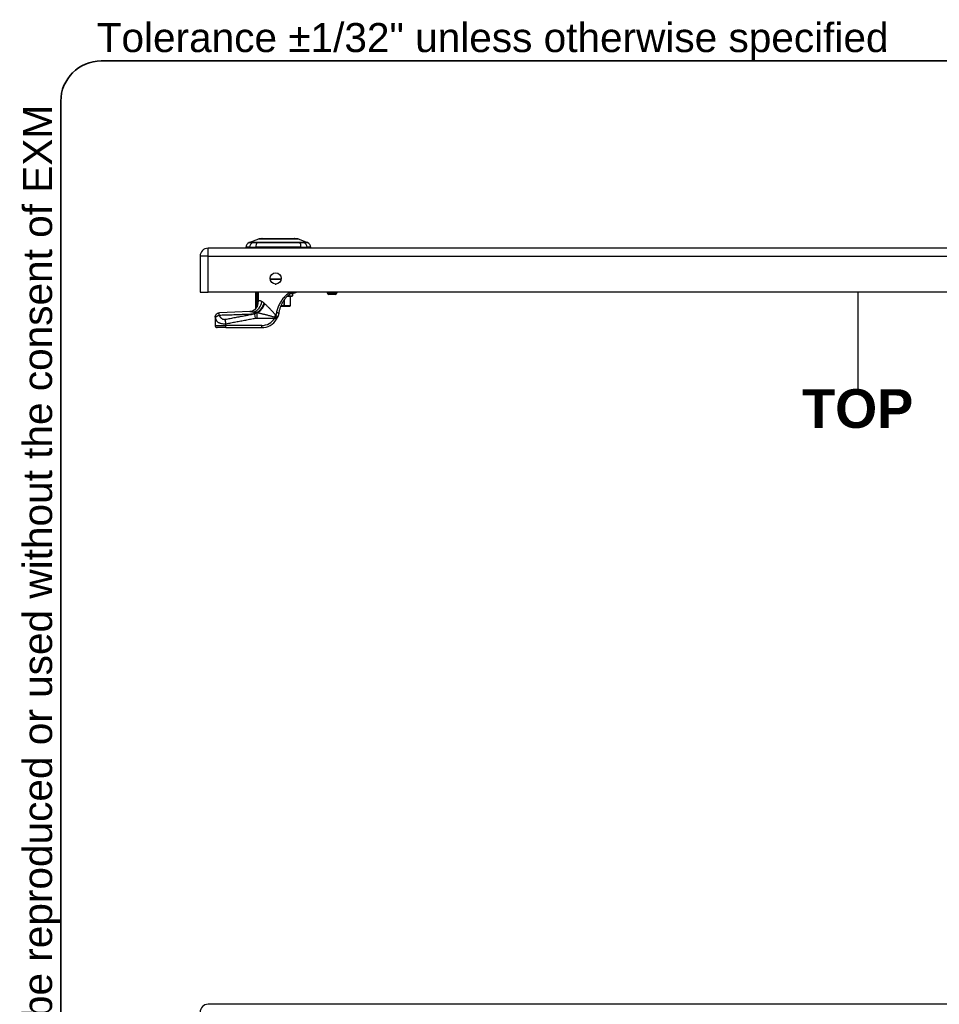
# Model space of a CAD drawing. Header units: inches. Extents: x 2 to 121, y 2 to 79.
# Tile 58 of 97: x 2 to 23, y 57 to 79. Entities that reach past the tile are written whole.
import ezdxf

# ---------------------------------------------------------------- set-up
doc = ezdxf.new("R2010")
doc.units = ezdxf.units.IN
doc.header["$LTSCALE"] = 7.278232
doc.header["$MEASUREMENT"] = 0
doc.layers.get('0').update_dxf_attribs({"lineweight": 25})
for name, color, linetype, lineweight in [('Sketch Geometry(ANSI)', 7, 'Continuous', 25), ('Symbols(ANSI)', 7, 'Continuous', 25), ('Visible Edges(ANSI)', 7, 'Continuous', 25), ('Visible Tangent Edges(ANSI)', 7, 'Continuous', 25)]:
    doc.layers.add(name, color=color, linetype=linetype, lineweight=lineweight)
doc.styles.add('Current-ANSI', font='arial.ttf')
doc.styles.add('Dimension-ANSI', font='arialbd.ttf')

# ---------------------------------------------------------------- blocks, each defined once
blk = doc.blocks.new('TOP')
at = {"layer": 'Sketch Geometry(ANSI)'}
blk.add_line((0, 0.15), (0, -0.15), dxfattribs=at)
at = {"layer": 'Symbols(ANSI)', "color": 7, "insert": (0, -0.2119), "char_height": 0.12, "attachment_point": 5, "style": 'Dimension-ANSI'}
blk.add_mtext('\\fArial|b1|i0;TOP', dxfattribs=at)
blk = doc.blocks.new('Borders 10_EXM - B (Inch)')
at = {"layer": 'Sketch Geometry(ANSI)', "linetype": 'Continuous', "lineweight": 35}
for p, q in [((16.3979, 10.6915), (0.5229, 10.6915)), ((0.3979, 10.5665), (0.3979, 0.2545))]:
    blk.add_line(p, q, dxfattribs=at)
blk.add_arc((0.5229, 10.5665), 0.125, 90, 180, dxfattribs=at)
at = {"layer": 'Symbols(ANSI)', "color": 7, "insert": (0.5091, 10.6919), "char_height": 0.09, "attachment_point": 7, "style": 'Current-ANSI'}
blk.add_mtext('Tolerance ±1/32" unless otherwise specified', dxfattribs=at)
at = {"layer": 'Symbols(ANSI)', "color": 7, "insert": (0.3979, 5.4193), "char_height": 0.09, "attachment_point": 7, "rotation": 90, "style": 'Current-ANSI'}
blk.add_mtext('This drawing is confidential and must not be reproduced or used without the consent of EXM', dxfattribs=at)
at = {"layer": 'Symbols(ANSI)', "color": 7, "style": 'Current-ANSI'}
blk.add_attdef('FILENAME_AND_PATH_001', (5.9364, 10.7181), '', height=0.09, dxfattribs=at)

msp = doc.modelspace()

# ---------------------------------------------------------------- linework, layer by layer
at = {"layer": 'Visible Edges(ANSI)'}
for p, q in [((7.1458, 73.7195), (7.3616, 73.8034)), ((7.4412, 73.8099), (8.1675, 73.8099)), ((8.2471, 73.8034), (8.4629, 73.7195)), ((35.5287, 73.5922), (6.2189, 73.5922)), ((7.1562, 73.6117), (7.0717, 73.6117)), ((7.1562, 73.6117), (7.2935, 73.6117)), ((8.3152, 73.6117), (7.2935, 73.6117)), ((8.3152, 73.6117), (8.4525, 73.6117)), ((8.537, 73.6117), (8.4525, 73.6117)), ((6.0378, 73.4111), (6.0378, 72.5997)), ((7.8668, 72.884), (7.6203, 72.884)), ((6.0378, 72.5997), (6.2189, 72.5997)), ((35.5287, 72.5997), (6.2189, 72.5997)), ((7.2993, 72.2422), (7.2993, 72.5997)), ((8.1072, 72.503), (8.0017, 72.503)), ((8.0708, 72.503), (8.0708, 72.293)), ((8.1017, 72.5763), (8.1435, 72.5763)), ((8.1218, 72.5616), (8.1218, 72.5177)), ((8.9065, 72.5997), (8.9065, 72.5887)), ((9.0872, 72.5496), (8.9456, 72.5496)), ((9.1263, 72.5997), (9.1263, 72.5887)), ((7.3215, 72.2712), (7.3208, 72.2703)), ((7.8573, 72.2832), (7.9301, 72.2832)), ((7.9344, 72.2832), (7.9301, 72.2832)), ((7.9344, 72.2832), (8.0604, 72.2832)), ((8.0611, 72.2832), (8.0604, 72.2832)), ((6.3782, 72.0387), (6.3782, 72.0372)), ((6.3782, 72.0372), (6.3782, 71.8486)), ((6.6224, 71.7997), (6.427, 71.7997)), ((6.6224, 71.7997), (7.4276, 71.7997)), ((35.5287, 56.5372), (6.2189, 56.5372))]:
    msp.add_line(p, q, dxfattribs=at)
at = {"layer": 'Visible Edges(ANSI)', "flags": 128}
for points in [[(8.2449, 73.8038), (8.2444, 73.8038), (8.2428, 73.8039), (8.2401, 73.8039), (8.2364, 73.8039), (8.2317, 73.8039), (8.2259, 73.8039), (8.2192, 73.8039), (8.2114, 73.804), (8.2026, 73.804), (8.1928, 73.804), (8.1821, 73.804), (8.1706, 73.804), (8.1581, 73.8041), (8.1449, 73.8041), (8.1308, 73.8041), (8.116, 73.8041), (8.1004, 73.8041), (8.084, 73.8041), (8.067, 73.8041), (8.0494, 73.804), (8.0312, 73.804), (8.0124, 73.804), (7.993, 73.804), (7.9731, 73.804), (7.9529, 73.8039), (7.9322, 73.8039), (7.9113, 73.8039), (7.8902, 73.8039), (7.869, 73.8039), (7.8476, 73.8039), (7.8259, 73.8038), (7.8042, 73.8038), (7.7825, 73.8038), (7.7609, 73.8039), (7.7393, 73.8039), (7.718, 73.8039), (7.697, 73.8039), (7.6762, 73.8039), (7.6556, 73.8039), (7.6353, 73.804), (7.6155, 73.804), (7.5961, 73.804), (7.5772, 73.804), (7.5589, 73.804), (7.5413, 73.8041), (7.5244, 73.8041), (7.508, 73.8041), (7.4924, 73.8041), (7.4776, 73.8041), (7.4635, 73.8041), (7.4503, 73.8041), (7.4379, 73.804), (7.4263, 73.804), (7.4156, 73.804), (7.4059, 73.804), (7.3972, 73.804), (7.3895, 73.8039), (7.3827, 73.8039), (7.377, 73.8039), (7.3722, 73.8039), (7.3686, 73.8039), (7.3659, 73.8039), (7.3643, 73.8038), (7.3638, 73.8038)], [(8.0156, 72.5169), (8.003, 72.5043), (7.9906, 72.4912), (7.9784, 72.4777), (7.9664, 72.4638), (7.9548, 72.4494), (7.9435, 72.4347), (7.9325, 72.4197), (7.922, 72.4043), (7.9118, 72.3887), (7.9021, 72.3728), (7.8928, 72.3566), (7.8839, 72.3402), (7.8755, 72.3236), (7.8675, 72.3067), (7.86, 72.2896), (7.8529, 72.2722), (7.8462, 72.2547), (7.8401, 72.237), (7.8344, 72.2191), (7.8292, 72.2011), (7.8245, 72.1829), (7.8203, 72.1647), (7.8165, 72.1464), (7.8133, 72.128)], [(8.0156, 72.5169), (8.0179, 72.5191), (8.0202, 72.5213), (8.0225, 72.5235), (8.0248, 72.5257), (8.0271, 72.5279), (8.0294, 72.53), (8.0318, 72.5322), (8.0341, 72.5343), (8.0364, 72.5364), (8.0388, 72.5385), (8.0411, 72.5405), (8.0434, 72.5426), (8.0458, 72.5446), (8.0481, 72.5466), (8.0505, 72.5486), (8.0528, 72.5506), (8.0552, 72.5526), (8.0575, 72.5545), (8.0599, 72.5565), (8.0622, 72.5584), (8.0645, 72.5603), (8.0669, 72.5622), (8.0692, 72.564), (8.0716, 72.5659)], [(8.0716, 72.5659), (8.0728, 72.5668), (8.074, 72.5677), (8.0753, 72.5685), (8.0765, 72.5693), (8.0778, 72.57), (8.079, 72.5707), (8.0803, 72.5714), (8.0816, 72.572), (8.0829, 72.5725), (8.0842, 72.573), (8.0855, 72.5735), (8.0868, 72.574), (8.0881, 72.5744), (8.0895, 72.5747), (8.0908, 72.5751), (8.0921, 72.5753), (8.0934, 72.5756), (8.0947, 72.5758), (8.096, 72.576), (8.0972, 72.5761), (8.0984, 72.5762), (8.0996, 72.5762), (8.1007, 72.5763), (8.1017, 72.5763)], [(8.2136, 72.5997), (8.2059, 72.595), (8.1993, 72.5914), (8.1926, 72.5882), (8.185, 72.5851), (8.1757, 72.5818), (8.165, 72.579), (8.1531, 72.5771), (8.14, 72.5763)], [(7.2932, 72.2248), (7.2784, 72.2096), (7.2612, 72.1955), (7.2425, 72.1835), (7.2235, 72.1742), (7.2054, 72.1677), (7.1891, 72.1636), (7.1752, 72.1613), (7.1639, 72.1605)], [(7.3208, 72.2703), (7.3192, 72.268), (7.3175, 72.2659), (7.316, 72.2638), (7.3145, 72.2618), (7.3131, 72.2599), (7.3117, 72.2581), (7.3104, 72.2564), (7.3092, 72.2548), (7.308, 72.2533), (7.3069, 72.2519), (7.3059, 72.2505), (7.3049, 72.2493), (7.304, 72.2482), (7.3032, 72.2471), (7.3025, 72.2462), (7.3018, 72.2453), (7.3012, 72.2446), (7.3007, 72.2439), (7.3003, 72.2434), (7.2999, 72.2429), (7.2996, 72.2426), (7.2994, 72.2423), (7.2993, 72.2422), (7.2993, 72.2421)], [(7.3272, 72.2811), (7.327, 72.2806), (7.3267, 72.2802), (7.3265, 72.2797), (7.3263, 72.2792), (7.326, 72.2788), (7.3258, 72.2783), (7.3255, 72.2778), (7.3253, 72.2774), (7.325, 72.2769), (7.3248, 72.2765), (7.3245, 72.276), (7.3243, 72.2756), (7.324, 72.2751), (7.3237, 72.2747), (7.3235, 72.2742), (7.3232, 72.2738), (7.323, 72.2734), (7.3228, 72.2731), (7.3225, 72.2727), (7.3223, 72.2724), (7.3221, 72.2721), (7.3219, 72.2718), (7.3217, 72.2715), (7.3215, 72.2712)], [(6.3782, 72.0387), (6.38, 72.0575), (6.3854, 72.0757), (6.3942, 72.0925), (6.4061, 72.1073), (6.4206, 72.1196), (6.4371, 72.1288), (6.4552, 72.1348), (6.4739, 72.1371)], [(7.1639, 72.1605), (6.8189, 72.1479), (6.4739, 72.1371)], [(7.764, 71.9917), (7.7648, 71.9931), (7.7657, 71.9946), (7.7665, 71.9961), (7.7674, 71.9975), (7.7682, 71.999), (7.7691, 72.0005), (7.7699, 72.002), (7.7707, 72.0035), (7.7715, 72.005), (7.7723, 72.0065), (7.7731, 72.008), (7.7739, 72.0095), (7.7747, 72.011), (7.7754, 72.0125), (7.7762, 72.014), (7.777, 72.0155), (7.7777, 72.017), (7.7784, 72.0185), (7.7792, 72.02), (7.7799, 72.0214), (7.7806, 72.0229), (7.7813, 72.0244), (7.782, 72.0259), (7.7827, 72.0274)], [(7.8133, 72.128), (7.8126, 72.1237), (7.8118, 72.1194), (7.811, 72.1151), (7.8101, 72.1108), (7.8092, 72.1065), (7.8082, 72.1022), (7.8072, 72.0979), (7.8061, 72.0936), (7.805, 72.0894), (7.8039, 72.0851), (7.8027, 72.0809), (7.8014, 72.0767), (7.8001, 72.0725), (7.7987, 72.0683), (7.7973, 72.0641), (7.7959, 72.06), (7.7944, 72.0558), (7.7929, 72.0517), (7.7913, 72.0476), (7.7897, 72.0435), (7.788, 72.0395), (7.7863, 72.0354), (7.7845, 72.0314), (7.7827, 72.0274)]]:
    msp.add_lwpolyline(points, dxfattribs=at)
at = {"layer": 'Visible Edges(ANSI)'}
msp.add_circle((7.7436, 72.9099), 0.1259, dxfattribs=at)
for centre, radius, start, end in [((7.3638, 73.7977), 0.00611, 90.20877, 111.25051), ((7.4412, 73.7953), 0.0147, 90, 143.3493), ((8.1675, 73.7953), 0.0147, 36.6507, 90), ((8.2449, 73.7977), 0.00611, 68.74949, 89.79123), ((6.2189, 73.4111), 0.1811, 90, 180), ((7.2169, 73.5915), 0.1465, 119.72912, 172.0587), ((7.145, 73.6215), 0.0488, 191.53696, 216.8699), ((7.1502, 73.7081), 0.0122, 111.25051, 119.72912), ((8.4585, 73.7081), 0.0122, 60.27088, 68.74949), ((8.3919, 73.5915), 0.1465, 7.9413, 60.27088), ((8.4637, 73.6215), 0.0488, 323.1301, 348.46304), ((8.1072, 72.5616), 0.0147, 0, 90), ((8.1072, 72.5177), 0.0147, 270, 0), ((8.9456, 72.5887), 0.0391, 180, 270), ((9.0872, 72.5887), 0.0391, 270, 0), ((7.0839, 72.3573), 0.2442, 322.74953, 331.85376), ((8.0611, 72.293), 0.00977, 270, 0), ((7.4276, 72.1904), 0.3907, 270, 329.41946), ((6.427, 71.8486), 0.0488, 180, 270), ((6.2189, 56.3561), 0.1811, 90, 180)]:
    msp.add_arc(centre, radius, start, end, dxfattribs=at)
at = {"layer": 'Visible Tangent Edges(ANSI)'}
for p, q in [((7.1458, 73.7195), (7.3616, 73.8034)), ((6.2189, 73.4111), (6.2189, 73.5922)), ((7.2269, 73.7196), (7.2267, 73.7196)), ((7.3181, 73.7196), (7.3175, 73.7196)), ((8.2912, 73.7196), (8.2906, 73.7196)), ((8.382, 73.7196), (8.3819, 73.7196)), ((6.2189, 73.4111), (6.0378, 73.4111)), ((6.2189, 72.5997), (6.2189, 73.4111)), ((6.2189, 73.4111), (35.5287, 73.4111)), ((7.6178, 72.9035), (7.8693, 72.9035)), ((7.7349, 72.7843), (7.7522, 72.7843)), ((7.3156, 72.5997), (7.3156, 72.3673)), ((7.3392, 72.3673), (7.3392, 72.5997)), ((7.3408, 72.5997), (7.3408, 72.3951)), ((7.3524, 72.3951), (7.3524, 72.5997)), ((7.9301, 72.4163), (7.9301, 72.293)), ((7.9429, 72.293), (7.9429, 72.434)), ((8.0164, 72.5177), (8.1218, 72.5177)), ((8.1218, 72.5616), (8.0662, 72.5616)), ((8.069, 72.503), (8.069, 72.293)), ((8.9065, 72.5887), (9.1263, 72.5887)), ((7.3392, 72.3673), (7.3156, 72.3673)), ((7.3297, 72.3041), (7.3357, 72.3019)), ((7.3408, 72.3951), (7.3524, 72.3951)), ((7.9301, 72.293), (7.8614, 72.293)), ((7.9301, 72.2832), (7.9301, 72.293)), ((7.9301, 72.293), (7.9429, 72.293)), ((8.069, 72.293), (7.9429, 72.293)), ((8.069, 72.293), (8.0708, 72.293)), ((7.2893, 72.0135), (7.272, 72.106)), ((7.3152, 72.1412), (7.3152, 72.1442)), ((7.3152, 72.1412), (7.3294, 72.1412)), ((7.3367, 72.138), (7.3253, 72.138)), ((7.3253, 72.0165), (7.3253, 72.138)), ((7.3253, 72.0165), (7.7219, 72.0165)), ((7.764, 71.9917), (7.7219, 72.0165)), ((6.3782, 71.8486), (6.6224, 71.8486)), ((6.6224, 71.8486), (6.6224, 71.8889)), ((6.6224, 71.7997), (6.6224, 71.8486)), ((7.4276, 71.8486), (6.6224, 71.8486)), ((7.4276, 71.7997), (7.4276, 71.8486))]:
    msp.add_line(p, q, dxfattribs=at)
at = {"layer": 'Visible Tangent Edges(ANSI)', "flags": 128}
for points in [[(7.3616, 73.8034), (7.3618, 73.8034), (7.3624, 73.8034), (7.3633, 73.8034), (7.3646, 73.8035), (7.3663, 73.8035), (7.3683, 73.8035), (7.3707, 73.8035), (7.3734, 73.8035), (7.3765, 73.8035), (7.38, 73.8035), (7.3838, 73.8036), (7.388, 73.8036), (7.3925, 73.8036), (7.3973, 73.8036), (7.4025, 73.8037), (7.408, 73.8037), (7.4139, 73.8037), (7.4201, 73.8037), (7.4266, 73.8038), (7.4334, 73.8038), (7.4406, 73.8038), (7.448, 73.8038), (7.4557, 73.8039), (7.4637, 73.8039)], [(7.4637, 73.8039), (7.4659, 73.8039), (7.4681, 73.8039), (7.4704, 73.8039), (7.4727, 73.8039), (7.4749, 73.8039), (7.4773, 73.8039), (7.4796, 73.8039), (7.4819, 73.8039), (7.4843, 73.8039), (7.4867, 73.8039), (7.4891, 73.8039), (7.4915, 73.8039), (7.494, 73.8039), (7.4964, 73.8039), (7.4989, 73.8039), (7.5014, 73.8039), (7.5039, 73.8039), (7.5065, 73.8039), (7.509, 73.8039), (7.5116, 73.8039), (7.5142, 73.8039), (7.5168, 73.8039), (7.5194, 73.8039), (7.522, 73.8039)], [(7.522, 73.8039), (7.5421, 73.8038), (7.563, 73.8038), (7.5848, 73.8037), (7.6074, 73.8037), (7.6306, 73.8036), (7.6543, 73.8036), (7.6785, 73.8035), (7.7031, 73.8035), (7.728, 73.8035), (7.7533, 73.8035), (7.7788, 73.8034), (7.8045, 73.8034), (7.8301, 73.8034), (7.8555, 73.8035), (7.8808, 73.8035), (7.9059, 73.8035), (7.9305, 73.8035), (7.9548, 73.8036), (7.9785, 73.8036), (8.0017, 73.8037), (8.0241, 73.8037), (8.0458, 73.8038), (8.0667, 73.8038), (8.0867, 73.8039)], [(8.0867, 73.8039), (8.0893, 73.8039), (8.0919, 73.8039), (8.0945, 73.8039), (8.0971, 73.8039), (8.0997, 73.8039), (8.1022, 73.8039), (8.1048, 73.8039), (8.1073, 73.8039), (8.1098, 73.8039), (8.1123, 73.8039), (8.1147, 73.8039), (8.1172, 73.8039), (8.1196, 73.8039), (8.122, 73.8039), (8.1244, 73.8039), (8.1268, 73.8039), (8.1291, 73.8039), (8.1315, 73.8039), (8.1338, 73.8039), (8.1361, 73.8039), (8.1383, 73.8039), (8.1406, 73.8039), (8.1428, 73.8039), (8.145, 73.8039)], [(8.145, 73.8039), (8.153, 73.8039), (8.1607, 73.8038), (8.1681, 73.8038), (8.1752, 73.8038), (8.182, 73.8038), (8.1885, 73.8037), (8.1947, 73.8037), (8.2006, 73.8037), (8.2062, 73.8037), (8.2114, 73.8036), (8.2162, 73.8036), (8.2208, 73.8036), (8.2249, 73.8036), (8.2287, 73.8035), (8.2322, 73.8035), (8.2353, 73.8035), (8.2381, 73.8035), (8.2404, 73.8035), (8.2425, 73.8035), (8.2441, 73.8035), (8.2454, 73.8034), (8.2463, 73.8034), (8.2469, 73.8034), (8.2471, 73.8034)], [(7.1442, 73.7187), (7.1443, 73.7187), (7.1448, 73.7187), (7.1455, 73.7187), (7.1464, 73.7187), (7.1477, 73.7187), (7.1492, 73.7187), (7.1511, 73.7187), (7.1532, 73.7187), (7.1555, 73.7187), (7.1582, 73.7187), (7.1611, 73.7187), (7.1644, 73.7186), (7.1679, 73.7186), (7.1716, 73.7186), (7.1757, 73.7186), (7.18, 73.7186), (7.1846, 73.7186), (7.1894, 73.7186), (7.1946, 73.7185), (7.2, 73.7185), (7.2057, 73.7185), (7.2116, 73.7185), (7.2178, 73.7185), (7.2243, 73.7184)], [(7.2267, 73.7196), (7.2201, 73.7196), (7.2139, 73.7196), (7.2079, 73.7196), (7.2022, 73.7196), (7.1967, 73.7196), (7.1916, 73.7196), (7.1867, 73.7196), (7.182, 73.7196), (7.1777, 73.7196), (7.1736, 73.7196), (7.1698, 73.7195), (7.1662, 73.7195), (7.163, 73.7195), (7.16, 73.7195), (7.1573, 73.7195), (7.1549, 73.7195), (7.1528, 73.7195), (7.1509, 73.7195), (7.1494, 73.7195), (7.1481, 73.7195), (7.1471, 73.7195), (7.1464, 73.7195), (7.146, 73.7195), (7.1458, 73.7195)], [(7.2243, 73.7184), (7.2262, 73.7184), (7.2283, 73.7184), (7.2306, 73.7184), (7.2331, 73.7184), (7.2358, 73.7184), (7.2386, 73.7184), (7.2417, 73.7184), (7.2449, 73.7184), (7.2484, 73.7184), (7.252, 73.7184), (7.2557, 73.7183), (7.2596, 73.7183), (7.2637, 73.7183), (7.2679, 73.7184), (7.2723, 73.7184), (7.2767, 73.7184), (7.2814, 73.7184), (7.2861, 73.7184), (7.291, 73.7184), (7.2959, 73.7184), (7.301, 73.7184), (7.3061, 73.7184), (7.3114, 73.7184), (7.3167, 73.7184)], [(7.3175, 73.7196), (7.3123, 73.7196), (7.3072, 73.7196), (7.3022, 73.7196), (7.2973, 73.7196), (7.2924, 73.7196), (7.2877, 73.7196), (7.283, 73.7196), (7.2785, 73.7196), (7.2741, 73.7196), (7.2699, 73.7196), (7.2657, 73.7196), (7.2618, 73.7196), (7.2579, 73.7196), (7.2543, 73.7196), (7.2507, 73.7196), (7.2474, 73.7196), (7.2442, 73.7196), (7.2412, 73.7196), (7.2383, 73.7196), (7.2356, 73.7196), (7.2332, 73.7196), (7.2309, 73.7196), (7.2288, 73.7196), (7.2269, 73.7196)], [(7.3167, 73.7184), (7.356, 73.7185), (7.3957, 73.7185), (7.4358, 73.7186), (7.4762, 73.7186), (7.5168, 73.7186), (7.5577, 73.7186), (7.5988, 73.7187), (7.64, 73.7187), (7.6813, 73.7187), (7.7226, 73.7187), (7.764, 73.7187), (7.8052, 73.7187), (7.8465, 73.7187), (7.8878, 73.7187), (7.9291, 73.7187), (7.9702, 73.7187), (8.0112, 73.7187), (8.052, 73.7186), (8.0927, 73.7186), (8.1331, 73.7186), (8.1733, 73.7186), (8.2132, 73.7185), (8.2528, 73.7185), (8.292, 73.7184)], [(8.2906, 73.7196), (8.2515, 73.7196), (8.2121, 73.7196), (8.1723, 73.7196), (8.1322, 73.7196), (8.0919, 73.7196), (8.0514, 73.7195), (8.0107, 73.7195), (7.9698, 73.7195), (7.9288, 73.7195), (7.8876, 73.7195), (7.8464, 73.7195), (7.8052, 73.7195), (7.764, 73.7195), (7.7228, 73.7195), (7.6816, 73.7195), (7.6404, 73.7195), (7.5993, 73.7195), (7.5583, 73.7195), (7.5175, 73.7196), (7.477, 73.7196), (7.4367, 73.7196), (7.3968, 73.7196), (7.3572, 73.7196), (7.3181, 73.7196)], [(8.3819, 73.7196), (8.3799, 73.7196), (8.3778, 73.7196), (8.3755, 73.7196), (8.3731, 73.7196), (8.3704, 73.7196), (8.3675, 73.7196), (8.3645, 73.7196), (8.3613, 73.7196), (8.358, 73.7196), (8.3545, 73.7196), (8.3508, 73.7196), (8.3469, 73.7196), (8.343, 73.7196), (8.3388, 73.7196), (8.3346, 73.7196), (8.3302, 73.7196), (8.3257, 73.7196), (8.3211, 73.7196), (8.3163, 73.7196), (8.3115, 73.7196), (8.3065, 73.7196), (8.3015, 73.7196), (8.2964, 73.7196), (8.2912, 73.7196)], [(8.292, 73.7184), (8.2973, 73.7184), (8.3026, 73.7184), (8.3077, 73.7184), (8.3128, 73.7184), (8.3178, 73.7184), (8.3226, 73.7184), (8.3273, 73.7184), (8.332, 73.7184), (8.3365, 73.7184), (8.3408, 73.7184), (8.345, 73.7183), (8.3491, 73.7183), (8.353, 73.7183), (8.3568, 73.7184), (8.3603, 73.7184), (8.3638, 73.7184), (8.367, 73.7184), (8.3701, 73.7184), (8.3729, 73.7184), (8.3756, 73.7184), (8.3781, 73.7184), (8.3804, 73.7184), (8.3825, 73.7184), (8.3844, 73.7184)], [(8.4629, 73.7195), (8.4628, 73.7195), (8.4623, 73.7195), (8.4616, 73.7195), (8.4606, 73.7195), (8.4594, 73.7195), (8.4578, 73.7195), (8.456, 73.7195), (8.4538, 73.7195), (8.4514, 73.7195), (8.4487, 73.7195), (8.4458, 73.7195), (8.4425, 73.7195), (8.439, 73.7195), (8.4352, 73.7196), (8.4311, 73.7196), (8.4267, 73.7196), (8.4221, 73.7196), (8.4171, 73.7196), (8.412, 73.7196), (8.4065, 73.7196), (8.4008, 73.7196), (8.3948, 73.7196), (8.3886, 73.7196), (8.382, 73.7196)], [(8.3844, 73.7184), (8.3909, 73.7185), (8.3971, 73.7185), (8.403, 73.7185), (8.4087, 73.7185), (8.4141, 73.7185), (8.4193, 73.7186), (8.4241, 73.7186), (8.4287, 73.7186), (8.4331, 73.7186), (8.4371, 73.7186), (8.4409, 73.7186), (8.4444, 73.7186), (8.4476, 73.7187), (8.4505, 73.7187), (8.4532, 73.7187), (8.4556, 73.7187), (8.4577, 73.7187), (8.4595, 73.7187), (8.461, 73.7187), (8.4623, 73.7187), (8.4633, 73.7187), (8.464, 73.7187), (8.4644, 73.7187), (8.4645, 73.7187)], [(7.4298, 72.3879), (7.4257, 72.39), (7.4216, 72.3919), (7.4176, 72.3938), (7.4137, 72.3955), (7.4098, 72.3971), (7.406, 72.3986), (7.4023, 72.3999), (7.3987, 72.401), (7.3951, 72.402), (7.3917, 72.4029), (7.3883, 72.4036), (7.385, 72.4041), (7.3818, 72.4044), (7.3787, 72.4046), (7.3756, 72.4045), (7.3727, 72.4043), (7.3698, 72.4039), (7.367, 72.4033), (7.3643, 72.4025), (7.3617, 72.4014), (7.3593, 72.4002), (7.3569, 72.3987), (7.3546, 72.397), (7.3524, 72.3951)], [(8.0621, 72.5997), (8.0441, 72.5864), (8.026, 72.5723), (8.0081, 72.5574), (7.9905, 72.5418), (7.9731, 72.5256), (7.9562, 72.5088), (7.9398, 72.4915), (7.9238, 72.4735), (7.9084, 72.4551), (7.8936, 72.4361), (7.8795, 72.4168), (7.866, 72.397), (7.8531, 72.3768), (7.841, 72.3562), (7.8295, 72.3353), (7.8188, 72.3141), (7.8089, 72.2926), (7.7997, 72.2709), (7.7912, 72.2489), (7.7835, 72.2266), (7.7766, 72.2042), (7.7705, 72.1815), (7.7652, 72.1588), (7.7606, 72.1358)], [(8.0716, 72.5659), (8.0723, 72.5665), (8.073, 72.5672), (8.0737, 72.5681), (8.0743, 72.5689), (8.0748, 72.5699), (8.0752, 72.571), (8.0756, 72.5721), (8.0759, 72.5733), (8.0762, 72.5746), (8.0764, 72.576), (8.0764, 72.5774), (8.0765, 72.5789), (8.0764, 72.5804), (8.0762, 72.582), (8.076, 72.5837), (8.0757, 72.5854), (8.0754, 72.5871), (8.0749, 72.5889), (8.0744, 72.5907), (8.0738, 72.5925), (8.0731, 72.5943), (8.0724, 72.5961), (8.0717, 72.5979), (8.0708, 72.5997)], [(8.1017, 72.5763), (8.1032, 72.5763), (8.1048, 72.5764), (8.1063, 72.5766), (8.1079, 72.5769), (8.1094, 72.5772), (8.111, 72.5777), (8.1125, 72.5782), (8.114, 72.5788), (8.1156, 72.5795), (8.1171, 72.5803), (8.1185, 72.5811), (8.12, 72.5821), (8.1214, 72.5831), (8.1228, 72.5843), (8.1241, 72.5855), (8.1254, 72.5868), (8.1267, 72.5882), (8.1278, 72.5896), (8.129, 72.5912), (8.13, 72.5928), (8.131, 72.5944), (8.132, 72.5961), (8.1328, 72.5979), (8.1336, 72.5997)], [(7.3156, 72.3673), (7.3156, 72.3645), (7.3156, 72.3617), (7.3156, 72.3588), (7.3156, 72.356), (7.3156, 72.3532), (7.3156, 72.3504), (7.3156, 72.3476), (7.3156, 72.3448), (7.3157, 72.342), (7.3157, 72.3392), (7.3157, 72.3364), (7.3157, 72.3336), (7.3158, 72.3308), (7.3158, 72.328), (7.3159, 72.3252), (7.3159, 72.3224), (7.316, 72.3196), (7.3161, 72.3168), (7.3162, 72.314), (7.3162, 72.3112), (7.3164, 72.3085), (7.3165, 72.3057), (7.3166, 72.3029), (7.3168, 72.3002)], [(7.3168, 72.3002), (7.3169, 72.2988), (7.317, 72.2975), (7.3171, 72.2961), (7.3172, 72.2947), (7.3173, 72.2933), (7.3174, 72.292), (7.3175, 72.2906), (7.3177, 72.2893), (7.3178, 72.288), (7.318, 72.2867), (7.3181, 72.2854), (7.3183, 72.2841), (7.3185, 72.2828), (7.3187, 72.2816), (7.3189, 72.2804), (7.3191, 72.2792), (7.3193, 72.278), (7.3196, 72.2769), (7.3199, 72.2758), (7.3201, 72.2747), (7.3205, 72.2737), (7.3208, 72.2728), (7.3211, 72.272), (7.3215, 72.2712)], [(7.3272, 72.2811), (7.3268, 72.2804), (7.3264, 72.2798), (7.326, 72.2794), (7.3257, 72.2792), (7.3255, 72.2793), (7.3254, 72.2796), (7.3253, 72.2802), (7.3253, 72.2809), (7.3254, 72.2818), (7.3255, 72.2829), (7.3257, 72.284), (7.3259, 72.2853), (7.3261, 72.2866), (7.3264, 72.288), (7.3267, 72.2894), (7.327, 72.2909), (7.3273, 72.2925), (7.3276, 72.2941), (7.3279, 72.2957), (7.3283, 72.2973), (7.3286, 72.299), (7.329, 72.3007), (7.3293, 72.3024), (7.3297, 72.3041)], [(7.3272, 72.2811), (7.3276, 72.282), (7.328, 72.2828), (7.3284, 72.2837), (7.3287, 72.2845), (7.3291, 72.2854), (7.3295, 72.2863), (7.3299, 72.2871), (7.3302, 72.288), (7.3306, 72.2888), (7.331, 72.2897), (7.3313, 72.2906), (7.3317, 72.2914), (7.332, 72.2923), (7.3324, 72.2932), (7.3327, 72.294), (7.3331, 72.2949), (7.3334, 72.2958), (7.3337, 72.2966), (7.3341, 72.2975), (7.3344, 72.2984), (7.3347, 72.2993), (7.3351, 72.3001), (7.3354, 72.301), (7.3357, 72.3019)], [(7.3297, 72.3041), (7.3302, 72.3065), (7.3307, 72.309), (7.3311, 72.3114), (7.3316, 72.3139), (7.3321, 72.3165), (7.3326, 72.319), (7.3331, 72.3216), (7.3335, 72.3241), (7.334, 72.3267), (7.3344, 72.3294), (7.3349, 72.332), (7.3353, 72.3346), (7.3357, 72.3373), (7.3361, 72.3399), (7.3365, 72.3426), (7.3368, 72.3453), (7.3372, 72.348), (7.3375, 72.3507), (7.3378, 72.3535), (7.3381, 72.3562), (7.3384, 72.359), (7.3387, 72.3617), (7.3389, 72.3645), (7.3392, 72.3673)], [(7.3357, 72.3019), (7.337, 72.3056), (7.3383, 72.3093), (7.3395, 72.3131), (7.3407, 72.3169), (7.3418, 72.3207), (7.3428, 72.3245), (7.3439, 72.3283), (7.3448, 72.3321), (7.3457, 72.336), (7.3466, 72.3399), (7.3474, 72.3438), (7.3481, 72.3476), (7.3488, 72.3516), (7.3494, 72.3555), (7.35, 72.3594), (7.3505, 72.3633), (7.351, 72.3673), (7.3514, 72.3713), (7.3517, 72.3752), (7.352, 72.3792), (7.3522, 72.3832), (7.3523, 72.3871), (7.3524, 72.3911), (7.3524, 72.3951)], [(7.3408, 72.3951), (7.3408, 72.3939), (7.3408, 72.3928), (7.3408, 72.3916), (7.3408, 72.3905), (7.3407, 72.3893), (7.3407, 72.3881), (7.3407, 72.387), (7.3406, 72.3858), (7.3406, 72.3846), (7.3405, 72.3835), (7.3405, 72.3823), (7.3404, 72.3812), (7.3403, 72.38), (7.3402, 72.3788), (7.3402, 72.3777), (7.3401, 72.3765), (7.34, 72.3754), (7.3399, 72.3742), (7.3398, 72.373), (7.3397, 72.3719), (7.3395, 72.3707), (7.3394, 72.3696), (7.3393, 72.3684), (7.3392, 72.3673)], [(7.481, 72.3529), (7.4788, 72.3548), (7.4766, 72.3566), (7.4743, 72.3584), (7.4721, 72.3602), (7.4699, 72.3619), (7.4677, 72.3636), (7.4655, 72.3653), (7.4633, 72.3669), (7.4611, 72.3685), (7.459, 72.3701), (7.4568, 72.3716), (7.4546, 72.373), (7.4525, 72.3745), (7.4504, 72.3759), (7.4483, 72.3772), (7.4462, 72.3786), (7.4441, 72.3798), (7.442, 72.3811), (7.4399, 72.3823), (7.4379, 72.3835), (7.4358, 72.3847), (7.4338, 72.3858), (7.4318, 72.3869), (7.4298, 72.3879)], [(7.4904, 72.3448), (7.49, 72.3451), (7.4896, 72.3455), (7.4892, 72.3458), (7.4888, 72.3462), (7.4884, 72.3465), (7.488, 72.3468), (7.4877, 72.3472), (7.4873, 72.3475), (7.4869, 72.3479), (7.4865, 72.3482), (7.4861, 72.3486), (7.4857, 72.3489), (7.4853, 72.3492), (7.4849, 72.3496), (7.4845, 72.3499), (7.4841, 72.3502), (7.4837, 72.3506), (7.4834, 72.3509), (7.483, 72.3512), (7.4826, 72.3516), (7.4822, 72.3519), (7.4818, 72.3522), (7.4814, 72.3526), (7.481, 72.3529)], [(7.4952, 72.3406), (7.495, 72.3408), (7.4948, 72.3409), (7.4946, 72.3411), (7.4944, 72.3413), (7.4942, 72.3415), (7.494, 72.3416), (7.4938, 72.3418), (7.4936, 72.342), (7.4934, 72.3422), (7.4932, 72.3423), (7.493, 72.3425), (7.4928, 72.3427), (7.4926, 72.3429), (7.4924, 72.343), (7.4922, 72.3432), (7.492, 72.3434), (7.4918, 72.3436), (7.4916, 72.3437), (7.4914, 72.3439), (7.4912, 72.3441), (7.491, 72.3443), (7.4908, 72.3444), (7.4906, 72.3446), (7.4904, 72.3448)], [(7.7457, 72.0817), (7.7348, 72.0938), (7.7239, 72.1058), (7.7131, 72.1178), (7.7022, 72.1298), (7.6913, 72.1417), (7.6805, 72.1535), (7.6696, 72.1653), (7.6589, 72.1769), (7.6481, 72.1885), (7.6374, 72.1999), (7.6268, 72.2112), (7.6162, 72.2223), (7.6057, 72.2333), (7.5952, 72.2442), (7.5849, 72.2548), (7.5746, 72.2653), (7.5643, 72.2756), (7.5542, 72.2856), (7.5441, 72.2955), (7.5341, 72.3051), (7.5242, 72.3144), (7.5144, 72.3235), (7.5047, 72.3322), (7.4952, 72.3406)], [(6.3782, 72.0372), (6.3784, 72.0428), (6.3789, 72.0485), (6.3798, 72.0543), (6.381, 72.0601), (6.3827, 72.0659), (6.3848, 72.0717), (6.3872, 72.0775), (6.3901, 72.0831), (6.3934, 72.0887), (6.3971, 72.094), (6.4011, 72.0991), (6.4055, 72.104), (6.4102, 72.1086), (6.4152, 72.1128), (6.4205, 72.1167), (6.426, 72.1203), (6.4316, 72.1234), (6.4373, 72.1262), (6.4432, 72.1286), (6.4491, 72.1306), (6.455, 72.1322), (6.4609, 72.1335), (6.4667, 72.1343), (6.4724, 72.1349)], [(6.3782, 72.0372), (6.3782, 72.0368), (6.3782, 72.0364), (6.3783, 72.0359), (6.3784, 72.0354), (6.3785, 72.0348), (6.3786, 72.0342), (6.3787, 72.0335), (6.3789, 72.0328), (6.3791, 72.032), (6.3793, 72.0313), (6.3795, 72.0304), (6.3797, 72.0295), (6.3799, 72.0287), (6.3801, 72.0278), (6.3803, 72.0269), (6.3806, 72.0261), (6.3808, 72.0252), (6.381, 72.0242), (6.3812, 72.0233), (6.3815, 72.0223), (6.3817, 72.0213), (6.3819, 72.0203), (6.3822, 72.0192), (6.3824, 72.0181)], [(6.3824, 72.0181), (6.3834, 72.021), (6.3846, 72.024), (6.3861, 72.0271), (6.3879, 72.0302), (6.3901, 72.0334), (6.3925, 72.0366), (6.3952, 72.0399), (6.3982, 72.0431), (6.4015, 72.0463), (6.4051, 72.0495), (6.4089, 72.0527), (6.4129, 72.0557), (6.4172, 72.0587), (6.4217, 72.0617), (6.4264, 72.0645), (6.4312, 72.0672), (6.4361, 72.0697), (6.4411, 72.0722), (6.4463, 72.0744), (6.4514, 72.0766), (6.4566, 72.0785), (6.4617, 72.0803), (6.4669, 72.082), (6.4719, 72.0835)], [(6.3824, 72.0181), (6.3842, 72.0105), (6.3863, 72.0028), (6.3887, 71.9953), (6.3915, 71.9878), (6.3946, 71.9803), (6.3982, 71.973), (6.4022, 71.9657), (6.4068, 71.9585), (6.4119, 71.9515), (6.4178, 71.9445), (6.4243, 71.9378), (6.4317, 71.9312), (6.4401, 71.9249), (6.4495, 71.9188), (6.4602, 71.913), (6.4723, 71.9076), (6.4858, 71.9026), (6.501, 71.8982), (6.5179, 71.8944), (6.5364, 71.8913), (6.5566, 71.8891), (6.5779, 71.888), (6.6, 71.8879), (6.6224, 71.8889)], [(6.4719, 72.0835), (6.4718, 72.0867), (6.4717, 72.0898), (6.4715, 72.0928), (6.4714, 72.0957), (6.4713, 72.0985), (6.4712, 72.1012), (6.4711, 72.1038), (6.4711, 72.1063), (6.471, 72.1087), (6.4709, 72.111), (6.4709, 72.1133), (6.4709, 72.1157), (6.4709, 72.118), (6.471, 72.1203), (6.471, 72.1223), (6.4711, 72.1242), (6.4712, 72.126), (6.4713, 72.1277), (6.4714, 72.1293), (6.4716, 72.1306), (6.4718, 72.1319), (6.472, 72.133), (6.4722, 72.134), (6.4724, 72.1349)], [(6.4719, 72.0835), (6.5044, 72.0844), (6.5368, 72.0854), (6.5692, 72.0863), (6.6016, 72.0873), (6.634, 72.0883), (6.6664, 72.0894), (6.6988, 72.0904), (6.7312, 72.0915), (6.7637, 72.0925), (6.7961, 72.0936), (6.8285, 72.0947), (6.8609, 72.0958), (6.8933, 72.097), (6.9258, 72.0981), (6.9582, 72.0993), (6.9906, 72.1004), (7.023, 72.1016), (7.0555, 72.1029), (7.0879, 72.1041), (7.1203, 72.1053), (7.1528, 72.1066), (7.1852, 72.1078), (7.2176, 72.1091), (7.2501, 72.1104)], [(6.6051, 71.9813), (6.5962, 71.98), (6.5872, 71.9797), (6.5784, 71.9802), (6.5699, 71.9817), (6.5619, 71.9839), (6.5542, 71.9868), (6.547, 71.9902), (6.5403, 71.994), (6.5339, 71.9982), (6.528, 72.0027), (6.5223, 72.0075), (6.517, 72.0125), (6.512, 72.0176), (6.5072, 72.0229), (6.5026, 72.0284), (6.4983, 72.034), (6.4942, 72.0397), (6.4903, 72.0456), (6.4866, 72.0516), (6.4832, 72.0577), (6.48, 72.064), (6.4771, 72.0703), (6.4744, 72.0769), (6.4719, 72.0835)], [(6.4724, 72.1349), (6.4725, 72.1351), (6.4725, 72.1352), (6.4726, 72.1354), (6.4727, 72.1356), (6.4727, 72.1357), (6.4728, 72.1359), (6.4728, 72.136), (6.4729, 72.1361), (6.473, 72.1363), (6.473, 72.1364), (6.4731, 72.1365), (6.4732, 72.1366), (6.4732, 72.1367), (6.4733, 72.1367), (6.4734, 72.1368), (6.4734, 72.1369), (6.4735, 72.1369), (6.4735, 72.137), (6.4736, 72.137), (6.4737, 72.1371), (6.4737, 72.1371), (6.4738, 72.1371), (6.4739, 72.1371), (6.4739, 72.1371)], [(7.272, 72.106), (7.2441, 72.1008), (7.2163, 72.0956), (7.1885, 72.0904), (7.1608, 72.0852), (7.133, 72.08), (7.1052, 72.0748), (7.0774, 72.0696), (7.0496, 72.0644), (7.0218, 72.0592), (6.9941, 72.054), (6.9663, 72.0489), (6.9385, 72.0437), (6.9107, 72.0385), (6.8829, 72.0333), (6.8552, 72.0281), (6.8274, 72.0229), (6.7996, 72.0177), (6.7718, 72.0125), (6.744, 72.0073), (6.7162, 72.0021), (6.6884, 71.9969), (6.6606, 71.9917), (6.6328, 71.9865), (6.6051, 71.9813)], [(6.6224, 71.8889), (6.6217, 71.893), (6.6209, 71.8972), (6.6202, 71.9013), (6.6195, 71.9054), (6.6187, 71.9096), (6.618, 71.9137), (6.6172, 71.9179), (6.6165, 71.922), (6.6158, 71.9261), (6.615, 71.9301), (6.6143, 71.9341), (6.6135, 71.9381), (6.6128, 71.9421), (6.612, 71.946), (6.6113, 71.9498), (6.6106, 71.9536), (6.6099, 71.9573), (6.6092, 71.961), (6.6085, 71.9646), (6.6078, 71.9681), (6.6071, 71.9715), (6.6064, 71.9749), (6.6058, 71.9781), (6.6051, 71.9813)], [(6.6224, 71.8889), (6.6501, 71.894), (6.6779, 71.8992), (6.7057, 71.9044), (6.7335, 71.9096), (6.7613, 71.9148), (6.7891, 71.92), (6.8169, 71.9252), (6.8447, 71.9304), (6.8724, 71.9356), (6.9002, 71.9408), (6.928, 71.946), (6.9558, 71.9512), (6.9836, 71.9564), (7.0114, 71.9616), (7.0391, 71.9667), (7.0669, 71.9719), (7.0947, 71.9771), (7.1225, 71.9823), (7.1503, 71.9875), (7.178, 71.9927), (7.2058, 71.9979), (7.2336, 72.0031), (7.2614, 72.0083), (7.2893, 72.0135)], [(7.1639, 72.1605), (7.1672, 72.1606), (7.1706, 72.1607), (7.174, 72.1607), (7.1775, 72.1608), (7.181, 72.1608), (7.1846, 72.1608), (7.1882, 72.1607), (7.1919, 72.1607), (7.1956, 72.1606), (7.1993, 72.1605), (7.2031, 72.1603), (7.207, 72.1602), (7.2109, 72.16), (7.2148, 72.1598), (7.2188, 72.1595), (7.2228, 72.1593), (7.2268, 72.159), (7.2309, 72.1588), (7.2351, 72.1585), (7.2392, 72.1581), (7.2434, 72.1578), (7.2477, 72.1574), (7.2519, 72.1571), (7.2562, 72.1567)], [(7.2501, 72.1104), (7.2526, 72.1118), (7.2552, 72.1132), (7.2577, 72.1145), (7.2603, 72.1159), (7.2629, 72.1172), (7.2655, 72.1186), (7.2682, 72.1199), (7.2708, 72.1212), (7.2735, 72.1226), (7.2761, 72.1239), (7.2788, 72.1252), (7.2815, 72.1265), (7.2842, 72.1278), (7.287, 72.129), (7.2897, 72.1303), (7.2925, 72.1316), (7.2953, 72.1328), (7.2981, 72.1341), (7.3009, 72.1353), (7.3037, 72.1365), (7.3065, 72.1377), (7.3094, 72.1389), (7.3123, 72.14), (7.3152, 72.1412)], [(7.2562, 72.1567), (7.2588, 72.1563), (7.2614, 72.156), (7.2641, 72.1556), (7.2666, 72.1552), (7.2692, 72.1549), (7.2718, 72.1544), (7.2743, 72.154), (7.2769, 72.1536), (7.2794, 72.1531), (7.2819, 72.1526), (7.2844, 72.1521), (7.2869, 72.1516), (7.2893, 72.1511), (7.2918, 72.1506), (7.2942, 72.15), (7.2966, 72.1494), (7.299, 72.1488), (7.3014, 72.1482), (7.3037, 72.1476), (7.3061, 72.147), (7.3084, 72.1463), (7.3107, 72.1456), (7.313, 72.1449), (7.3152, 72.1442)], [(7.3253, 72.138), (7.3231, 72.1371), (7.3209, 72.1362), (7.3187, 72.1352), (7.3165, 72.1342), (7.3142, 72.1332), (7.312, 72.1322), (7.3098, 72.1311), (7.3076, 72.1299), (7.3054, 72.1288), (7.3032, 72.1276), (7.301, 72.1263), (7.2987, 72.125), (7.2965, 72.1237), (7.2943, 72.1223), (7.2921, 72.1209), (7.2899, 72.1195), (7.2876, 72.118), (7.2854, 72.1164), (7.2832, 72.1148), (7.281, 72.1131), (7.2787, 72.1114), (7.2765, 72.1097), (7.2743, 72.1079), (7.272, 72.106)], [(7.2893, 72.0135), (7.2908, 72.0138), (7.2923, 72.014), (7.2938, 72.0143), (7.2953, 72.0145), (7.2968, 72.0147), (7.2983, 72.0149), (7.2998, 72.0151), (7.3013, 72.0153), (7.3028, 72.0154), (7.3043, 72.0156), (7.3058, 72.0157), (7.3073, 72.0158), (7.3088, 72.0159), (7.3103, 72.016), (7.3118, 72.0161), (7.3133, 72.0162), (7.3148, 72.0163), (7.3163, 72.0163), (7.3178, 72.0164), (7.3193, 72.0164), (7.3208, 72.0165), (7.3223, 72.0165), (7.3238, 72.0165), (7.3253, 72.0165)], [(7.3152, 72.1442), (7.3158, 72.1441), (7.3164, 72.144), (7.317, 72.1439), (7.3176, 72.1437), (7.3181, 72.1436), (7.3187, 72.1435), (7.3193, 72.1434), (7.3199, 72.1432), (7.3205, 72.1431), (7.3211, 72.143), (7.3217, 72.1429), (7.3223, 72.1427), (7.3229, 72.1426), (7.3235, 72.1425), (7.3241, 72.1424), (7.3246, 72.1422), (7.3252, 72.1421), (7.3258, 72.142), (7.3264, 72.1418), (7.327, 72.1417), (7.3276, 72.1416), (7.3282, 72.1415), (7.3288, 72.1413), (7.3294, 72.1412)], [(7.3294, 72.1412), (7.3297, 72.1411), (7.33, 72.1409), (7.3303, 72.1408), (7.3306, 72.1407), (7.3309, 72.1405), (7.3312, 72.1404), (7.3315, 72.1403), (7.3318, 72.1401), (7.3321, 72.14), (7.3324, 72.1399), (7.3327, 72.1397), (7.333, 72.1396), (7.3333, 72.1395), (7.3336, 72.1394), (7.3339, 72.1392), (7.3342, 72.1391), (7.3345, 72.139), (7.3348, 72.1388), (7.3351, 72.1387), (7.3355, 72.1386), (7.3358, 72.1384), (7.3361, 72.1383), (7.3364, 72.1382), (7.3367, 72.138)], [(7.3367, 72.138), (7.3511, 72.1349), (7.3657, 72.1316), (7.3805, 72.1282), (7.3955, 72.1247), (7.4106, 72.1211), (7.4258, 72.1174), (7.4412, 72.1137), (7.4567, 72.1098), (7.4723, 72.1059), (7.488, 72.1019), (7.5038, 72.0978), (7.5197, 72.0937), (7.5357, 72.0895), (7.5518, 72.0853), (7.568, 72.081), (7.5843, 72.0767), (7.6006, 72.0723), (7.6169, 72.0679), (7.6333, 72.0635), (7.6498, 72.059), (7.6662, 72.0545), (7.6827, 72.05), (7.6992, 72.0455), (7.7157, 72.041)], [(7.7157, 72.041), (7.7162, 72.0408), (7.7168, 72.0407), (7.7173, 72.0405), (7.7179, 72.0404), (7.7185, 72.0402), (7.719, 72.0401), (7.7196, 72.0399), (7.7202, 72.0398), (7.7208, 72.0397), (7.7214, 72.0395), (7.722, 72.0394), (7.7225, 72.0393), (7.7231, 72.0391), (7.7237, 72.039), (7.7243, 72.0389), (7.7249, 72.0388), (7.7256, 72.0386), (7.7262, 72.0385), (7.7268, 72.0384), (7.7274, 72.0383), (7.728, 72.0382), (7.7286, 72.0381), (7.7293, 72.038), (7.7299, 72.0379)], [(7.7299, 72.0379), (7.7296, 72.037), (7.7293, 72.0361), (7.7289, 72.0352), (7.7286, 72.0343), (7.7283, 72.0334), (7.728, 72.0325), (7.7276, 72.0316), (7.7273, 72.0307), (7.727, 72.0298), (7.7267, 72.0289), (7.7263, 72.028), (7.726, 72.0271), (7.7257, 72.0262), (7.7253, 72.0253), (7.725, 72.0244), (7.7247, 72.0236), (7.7243, 72.0227), (7.724, 72.0218), (7.7237, 72.0209), (7.7233, 72.02), (7.723, 72.0191), (7.7226, 72.0183), (7.7223, 72.0174), (7.7219, 72.0165)], [(7.7299, 72.0379), (7.7331, 72.0368), (7.7363, 72.0358), (7.7396, 72.0348), (7.7427, 72.0338), (7.7459, 72.0328), (7.7489, 72.0319), (7.7519, 72.0309), (7.7548, 72.03), (7.7577, 72.0292), (7.7604, 72.0284), (7.763, 72.0276), (7.7654, 72.0269), (7.7677, 72.0263), (7.7699, 72.0258), (7.7719, 72.0254), (7.7738, 72.025), (7.7755, 72.0248), (7.777, 72.0247), (7.7783, 72.0247), (7.7795, 72.0248), (7.7805, 72.0252), (7.7814, 72.0257), (7.7821, 72.0264), (7.7827, 72.0274)], [(7.7606, 72.1358), (7.7602, 72.1335), (7.7598, 72.1313), (7.7593, 72.129), (7.7588, 72.1267), (7.7583, 72.1244), (7.7578, 72.1221), (7.7573, 72.1198), (7.7568, 72.1176), (7.7562, 72.1153), (7.7556, 72.113), (7.755, 72.1108), (7.7544, 72.1085), (7.7538, 72.1062), (7.7531, 72.104), (7.7525, 72.1017), (7.7518, 72.0995), (7.7511, 72.0973), (7.7504, 72.095), (7.7496, 72.0928), (7.7489, 72.0906), (7.7481, 72.0884), (7.7473, 72.0861), (7.7465, 72.0839), (7.7457, 72.0817)], [(7.7473, 72.078), (7.7472, 72.0781), (7.7471, 72.0782), (7.747, 72.0783), (7.747, 72.0784), (7.7469, 72.0785), (7.7468, 72.0786), (7.7467, 72.0788), (7.7466, 72.0789), (7.7466, 72.079), (7.7465, 72.0792), (7.7464, 72.0793), (7.7464, 72.0795), (7.7463, 72.0796), (7.7462, 72.0798), (7.7462, 72.0799), (7.7461, 72.0801), (7.7461, 72.0803), (7.746, 72.0805), (7.746, 72.0807), (7.7459, 72.0809), (7.7459, 72.0811), (7.7458, 72.0813), (7.7458, 72.0815), (7.7457, 72.0817)], [(7.7827, 72.0274), (7.7834, 72.0292), (7.7839, 72.031), (7.7841, 72.0329), (7.784, 72.0347), (7.7838, 72.0366), (7.7833, 72.0385), (7.7826, 72.0404), (7.7817, 72.0424), (7.7805, 72.0444), (7.7792, 72.0465), (7.7777, 72.0485), (7.7761, 72.0507), (7.7743, 72.0528), (7.7723, 72.055), (7.7702, 72.0572), (7.7679, 72.0595), (7.7656, 72.0618), (7.7632, 72.0641), (7.7606, 72.0664), (7.7581, 72.0687), (7.7554, 72.071), (7.7527, 72.0734), (7.75, 72.0757), (7.7473, 72.078)], [(7.8133, 72.128), (7.8132, 72.128), (7.8129, 72.128), (7.8124, 72.1281), (7.8117, 72.1281), (7.8107, 72.1282), (7.8095, 72.1284), (7.8081, 72.1286), (7.8064, 72.1288), (7.8045, 72.129), (7.8024, 72.1293), (7.8001, 72.1297), (7.7975, 72.1301), (7.7948, 72.1305), (7.792, 72.1309), (7.789, 72.1313), (7.7859, 72.1318), (7.7827, 72.1323), (7.7795, 72.1328), (7.7763, 72.1333), (7.7731, 72.1338), (7.7699, 72.1343), (7.7667, 72.1349), (7.7636, 72.1354), (7.7606, 72.1358)]]:
    msp.add_lwpolyline(points, dxfattribs=at)
at = {"layer": 'Visible Tangent Edges(ANSI)'}
for centre, radius, start, end in [((7.3638, 73.7977), 0.00611, 90.20877, 111.25051), ((7.4276, 72.1904), 0.3419, 270, 329.41946)]:
    msp.add_arc(centre, radius, start, end, dxfattribs=at)
for centre, major_axis, ratio, start_param, end_param in [((7.4412, 73.7953), (0, 0.0147), 0.9718197, 0, 0.9310608), ((8.1675, 73.7953), (0, 0.0147), 0.9718197, 5.3521246, 6.2831853), ((7.2936, 73.5915), (0, 0.1465), 0.9468057, 0.5228377, 1.4321946), ((7.2301, 73.7079), (0.0001, 0.0122), 0.9484053, 0.2908385, 0.5314847), ((7.3402, 73.5915), (0, 0.1465), 0.3218057, 0.5228377, 1.4321946), ((7.3187, 73.7079), (0, 0.0122), 0.3170474, 0.281217, 0.5218633), ((8.2901, 73.7079), (0, 0.0122), 0.3170474, 5.761322, 6.0019683), ((8.2685, 73.5915), (0, 0.1465), 0.3218057, 4.8509908, 5.7603476), ((8.3786, 73.7079), (-0.0001, 0.0122), 0.9484053, 5.7517006, 5.9923469), ((8.3151, 73.5915), (0, -0.1465), 0.9468057, 1.7093981, 2.6187549), ((7.2377, 72.3879), (0.0787, 0.2312), 0.7697802, 3.6535047, 4.9687337), ((7.1088, 72.3849), (0.1845, -0.16), 0.9248554, 0, 0.3908413), ((7.3152, 72.3529), (-0.1197, -0.2129), 0.6276052, 0.7305878, 1.9100654), ((7.3403, 72.3002), (-0.0244, -0.0014), 0.2037927, 5.1522124, 6.0051406), ((7.3294, 72.3448), (-0.1227, -0.2112), 0.6041763, 0.765681, 1.9082824), ((7.3367, 72.3406), (0.1217, 0.2117), 0.5948174, 3.909946, 5.0418722), ((7.9344, 72.293), (0, -0.00977), 0.8719566, 0, 1.5707963), ((8.0604, 72.293), (0, -0.00977), 0.8719566, 0, 1.5707963), ((7.2673, 72.0179), (-0.0059, 0.1464), 0.1197049, 0.3203904, 0.882192), ((2.9353, 71.6504), (4.5561, 0.347), 0.0911903, 0.3046964, 0.3200548), ((2.9583, 71.527), (4.5558, 0.4756), 0.1234916, 0.2762979, 0.2840002), ((7.7157, 72.0817), (0.1444, 0.197), 0.0995589, 4.577369, 4.7852245), ((7.7299, 72.0734), (0.0966, 0.2243), 0.0581226, 4.5781971, 4.7579226)]:
    msp.add_ellipse(centre, major_axis=major_axis, ratio=ratio, start_param=start_param, end_param=end_param, dxfattribs=at)

# ---------------------------------------------------------------- block references
at = {"xscale": 7.278232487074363, "yscale": 7.278232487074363, "zscale": 7.278232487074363}
for name, p in [('Borders 10_EXM - B (Inch)', (0, 0)), ('TOP', (20.8738, 71.5109))]:
    msp.add_blockref(name, p, dxfattribs=at)

doc.saveas('drawing.dxf')
